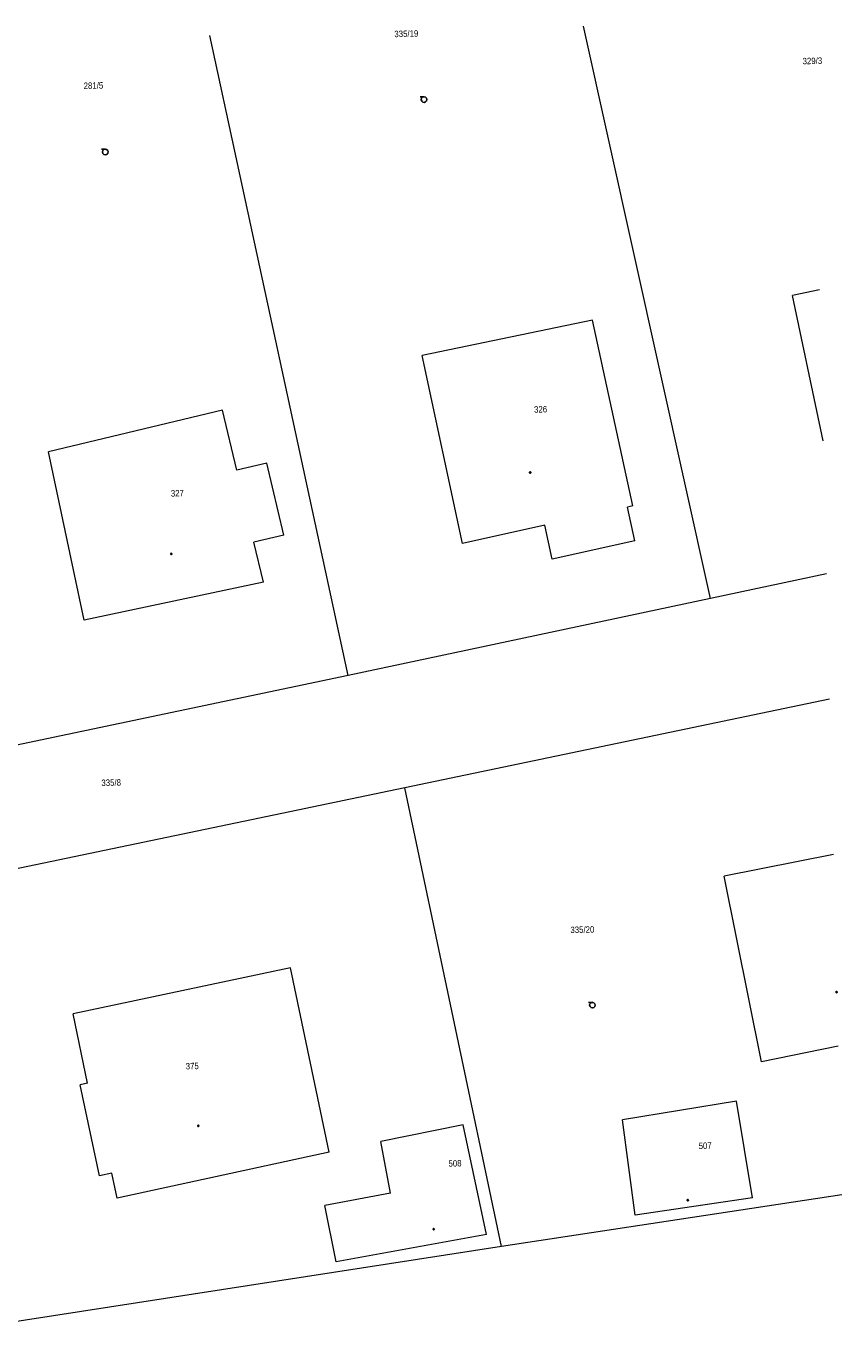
# Model space of a CAD drawing. Header units: millimetres. Extents: x -211955 to 157391, y -241491 to 94238.
# Tile 138 of 138: x 108116 to 151211, y 24680 to 94238. Entities that reach past the tile are written whole.
import ezdxf

# ---------------------------------------------------------------- set-up
doc = ezdxf.new("R2010")
doc.units = ezdxf.units.MM
doc.layers.add('XR$1$PODKLAD_1', color=7, linetype='Continuous', lineweight=25)

# ---------------------------------------------------------------- blocks, each defined once
blk = doc.blocks.new('3$0400')
at = {"layer": 'XR$1$PODKLAD_1', "color": 7, "lineweight": 25}
blk.add_lwpolyline([(0, 0), (-380, 100), (-650, 370), (-750, 740), (-650, 1110), (-380, 1380), (-10, 1480), (360, 1380), (630, 1110), (730, 730), (630, 350), (360, 80), (-20, -20), (980, -20)], dxfattribs=at)
blk = doc.blocks.new('$280')
at = {"layer": 'XR$1$PODKLAD_1', "color": 7, "lineweight": 25}
blk.add_lwpolyline([(0, 170), (100, 150), (150, 60), (170, 0), (150, -90), (70, -160), (0, -170), (-90, -140), (-150, -80), (-170, 0), (-150, 90), (-70, 160), (0, 170)], close=True, dxfattribs=at)

msp = doc.modelspace()

# ---------------------------------------------------------------- linework, layer by layer
at = {"layer": 'XR$1$PODKLAD_1', "color": 126, "linetype": 'Continuous', "lineweight": 13}
for p, q in [((144282.429, 63982.378), (137564.515, 94237.925)), ((125125.933, 59905.215), (117820.358, 93757.532)), ((150047.049, 80307.425), (148614.043, 80002.478)), ((150047.049, 80307.425), (148614.043, 80002.478)), ((150241.639, 72309.792), (148614.043, 80002.478)), ((150241.639, 72309.792), (148614.043, 80002.478)), ((138032.478, 78704.712), (129035.287, 76835.314)), ((138032.478, 78704.712), (129035.287, 76835.314)), ((140172.234, 68873.85), (138032.478, 78704.712)), ((140172.234, 68873.85), (138032.478, 78704.712)), ((131177.719, 66894.484), (129035.287, 76835.314)), ((131177.719, 66894.484), (129035.287, 76835.314)), ((118492.641, 73938.02), (109293.295, 71743.609)), ((118492.641, 73938.02), (109293.295, 71743.609)), ((119250.032, 70765.504), (118492.641, 73938.02)), ((119250.032, 70765.504), (118492.641, 73938.02)), ((111180.498, 62836.877), (109293.295, 71743.609)), ((111180.498, 62836.877), (109293.295, 71743.609)), ((120821.538, 71133.838), (119250.032, 70765.504)), ((120821.538, 71133.838), (119250.032, 70765.504)), ((121724.215, 67334.67), (120821.538, 71133.838)), ((121724.215, 67334.67), (120821.538, 71133.838)), ((140172.234, 68873.85), (139893.533, 68817.054)), ((140172.234, 68873.85), (139893.533, 68817.054)), ((140287.213, 67026.1), (139893.533, 68817.054)), ((140287.213, 67026.1), (139893.533, 68817.054)), ((135515.754, 67850.284), (131177.719, 66894.484)), ((135515.754, 67850.284), (131177.719, 66894.484)), ((135909.433, 66059.33), (135515.754, 67850.284)), ((135909.433, 66059.33), (135515.754, 67850.284)), ((121724.215, 67334.67), (120142.712, 66966.093)), ((121724.215, 67334.67), (120142.712, 66966.093)), ((120654.385, 64847.912), (120142.712, 66966.093)), ((120654.385, 64847.912), (120142.712, 66966.093)), ((140287.213, 67026.1), (135909.433, 66059.33)), ((140287.213, 67026.1), (135909.433, 66059.33)), ((120654.385, 64847.912), (111180.498, 62836.877)), ((120654.385, 64847.912), (111180.498, 62836.877)), ((150412.391, 65291.869), (144282.429, 63982.378)), ((144282.429, 63982.378), (125125.933, 59905.215)), ((125125.933, 59905.215), (107192.506, 56127.89)), ((150573.9, 58653.833), (128121.032, 53976.312)), ((128121.032, 53976.312), (96801.177, 47422.559)), ((133222.71, 29713.225), (128121.032, 53976.312)), ((150773.598, 50446.262), (144999.881, 49295.484)), ((150773.598, 50446.262), (144999.881, 49295.484)), ((146969.444, 39470.484), (144999.881, 49295.484)), ((146969.444, 39470.484), (144999.881, 49295.484)), ((122080.8, 44456.575), (110586.757, 42016.275)), ((122080.8, 44456.575), (110586.757, 42016.275)), ((124128.637, 34703.5), (122080.8, 44456.575)), ((124128.637, 34703.5), (122080.8, 44456.575)), ((111356.31, 38343.907), (110586.757, 42016.275)), ((111356.31, 38343.907), (110586.757, 42016.275)), ((151020.484, 40299.265), (146969.444, 39470.484)), ((151020.484, 40299.265), (146969.444, 39470.484)), ((111356.31, 38343.907), (110968.128, 38264.442)), ((111356.31, 38343.907), (110968.128, 38264.442)), ((111975.591, 33447.522), (110968.128, 38264.442)), ((111975.591, 33447.522), (110968.128, 38264.442)), ((145649.227, 37407.761), (139631.689, 36411.097)), ((145649.227, 37407.761), (139631.689, 36411.097)), ((146504.034, 32287.038), (145649.227, 37407.761)), ((146504.034, 32287.038), (145649.227, 37407.761)), ((140304.604, 31365.972), (139631.689, 36411.097)), ((140304.604, 31365.972), (139631.689, 36411.097)), ((131205.642, 36146.066), (126855.908, 35260.002)), ((131205.642, 36146.066), (126855.908, 35260.002)), ((132446.881, 30354.544), (131205.642, 36146.066)), ((132446.881, 30354.544), (131205.642, 36146.066)), ((127372.422, 32531.759), (126855.908, 35260.002)), ((127372.422, 32531.759), (126855.908, 35260.002)), ((124128.637, 34703.5), (112914.511, 32270.011)), ((124128.637, 34703.5), (112914.511, 32270.011)), ((112632.477, 33583.54), (111975.591, 33447.522)), ((112632.477, 33583.54), (111975.591, 33447.522)), ((112914.511, 32270.011), (112632.477, 33583.54)), ((112914.511, 32270.011), (112632.477, 33583.54)), ((127372.422, 32531.759), (123897.319, 31877.038)), ((127372.422, 32531.759), (123897.319, 31877.038)), ((151211.425, 32451.588), (133222.71, 29713.225)), ((146504.034, 32287.038), (140304.604, 31365.972)), ((146504.034, 32287.038), (140304.604, 31365.972)), ((124499.89, 28900.814), (123897.319, 31877.038)), ((124499.89, 28900.814), (123897.319, 31877.038)), ((132446.881, 30354.544), (124499.89, 28900.814)), ((132446.881, 30354.544), (124499.89, 28900.814)), ((133222.71, 29713.225), (100675.505, 24680.068))]:
    msp.add_line(p, q, dxfattribs=at)

# ---------------------------------------------------------------- block references
at = {"layer": 'XR$1$PODKLAD_1', "color": 7, "linetype": 'Continuous', "lineweight": 25, "xscale": 0.2, "yscale": 0.2, "rotation": 181.3937829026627}
for name, p in [('3$0400', (129132.655, 90511.728)), ('3$0400', (112285.062, 87741.113)), ('$280', (134747.611, 70642.426)), ('$280', (115776.656, 66339.709)), ('$280', (150940.678, 43168.173)), ('3$0400', (138030.095, 42623.979)), ('$280', (117202.731, 36095.449)), ('$280', (143076.022, 32163.619)), ('$280', (129649.436, 30626.58))]:
    msp.add_blockref(name, p, dxfattribs=at)

# ---------------------------------------------------------------- texts
at = {"layer": 'XR$1$PODKLAD_1', "color": 126, "linetype": 'Continuous', "lineweight": 35, "char_height": 340, "rotation": 1.3937829}
for s, insert, width, attachment_point in [('\\W0.91;335/19', (128205.492, 93672.778), 1825.81671, 8), ('\\W0.91;329/3', (149666.829, 92234.372), 1530.9338, 8), ('\\W0.91;281/5', (111667.321, 90929.697), 1530.9338, 8), ('\\W0.91;326', (135300.74, 73809.484), 941.16797, 8), ('\\W0.91;327', (116103.015, 69371.211), 941.16797, 8), ('\\W0.91;335/8', (112088.156, 54059.025), 1530.9338, 7), ('\\W0.91;335/20', (137510.646, 46295.097), 1825.81671, 8), ('\\W0.91;375', (116890.009, 39081.392), 941.16797, 8), ('\\W0.91;507', (143654.225, 34861.148), 941.16797, 7), ('\\W0.91;508', (130432.98, 33929.283), 941.16797, 7)]:
    msp.add_mtext(s, dxfattribs=dict(at, insert=insert, width=width, attachment_point=attachment_point))

doc.saveas('drawing.dxf')
